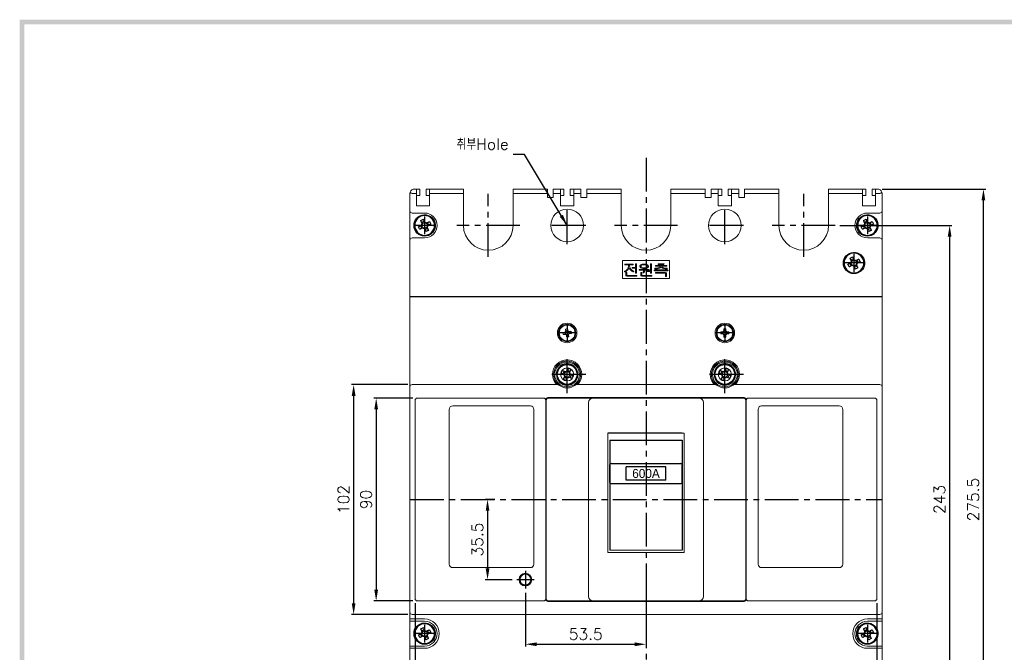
# Model space of a CAD drawing. Extents: x 3310 to 4964, y -496 to 659.
# Tile 6 of 8: x 3325 to 3762, y 379 to 659. Entities that reach past the tile are written whole.
import ezdxf

# ---------------------------------------------------------------- set-up
doc = ezdxf.new("R2010")
doc.units = 0
doc.header["$LTSCALE"] = 20
doc.header["$MEASUREMENT"] = 0
doc.linetypes.add('CENTER2', pattern=[1.125, 0.75, -0.125, 0.125, -0.125])
doc.layers.get('0').update_dxf_attribs({"linetype": 'CONTINUOUS'})
for name, color, linetype in [('CEN', 1, 'CENTER2'), ('di', 3, 'CONTINUOUS'), ('DIM', 3, 'CONTINUOUS'), ('dwg', 7, 'CONTINUOUS')]:
    doc.layers.add(name, color=color, linetype=linetype)
doc.styles.add('KIM', font='ROMANS.shx', dxfattribs={"height": 5, "bigfont": 'GSG1.shx'})
doc.styles.get("Standard").update_dxf_attribs({"font": 'romans.shx', "height": 2, "bigfont": 'hgs.shx'})
doc.dimstyles.get("Standard").update_dxf_attribs({"dimscale": 0, "dimtxt": 2, "dimasz": 2, "dimexe": 0.5, "dimexo": 0.5, "dimgap": 1, "dimtad": 1, "dimdsep": 46, "dimtxsty": 'Standard', "dimcen": 0, "dimclrd": 3, "dimclre": 3, "dimclrt": 3, "dimadec": 0, "dimazin": 2, "dimtp": 0.1, "dimtm": 0.1, "dimtfac": 1, "dimtmove": 0, "dimatfit": 3, "dimfxl": 0, "dimtolj": 1, "dimarcsym": 0})
doc.dimstyles.new('STANDARD$0', dxfattribs={"dimtxt": 5, "dimasz": 5, "dimexe": 1, "dimexo": 2, "dimgap": 2, "dimtad": 1, "dimdec": 4, "dimzin": 12, "dimdsep": 46, "dimtxsty": 'KIM', "dimcen": -1, "dimdle": 0.1, "dimadec": 0, "dimazin": 0, "dimtfac": 1, "dimtdec": 4, "dimtmove": 0, "dimatfit": 3, "dimfxl": 0, "dimtolj": 1, "dimtzin": 0, "dimarcsym": 0})

# ---------------------------------------------------------------- blocks, each defined once
blk = doc.blocks.new('fdasfsa')
at = {"color": 2}
for p, q in [((465.11, 285.16), (465.26, 285.03)), ((465.34, 285.49), (465.5, 285.36)), ((465.36, 285.51), (465.51, 285.38)), ((466.45, 283.69), (466.78, 284.41)), ((467.17, 284.23), (467.07, 284.27)), ((467.57, 284.45), (467.52, 284.35)), ((467.7, 284.74), (468.42, 284.4)), ((468.24, 284.02), (468.29, 284.12)), ((466.73, 283.55), (466.83, 283.51)), ((467.5, 282.43), (466.78, 282.77)), ((466.96, 283.15), (466.92, 283.05)), ((467.63, 282.72), (467.68, 282.82)), ((468.03, 282.95), (468.13, 282.9)), ((468.47, 283.62), (468.37, 283.67)), ((468.75, 283.49), (468.42, 282.77))]:
    blk.add_line(p, q, dxfattribs=at)
at = {"color": 2, "flags": 128}
for points in [[(467.07, 284.27), (466.96, 284.32), (466.86, 284.37), (466.75, 284.42), (466.65, 284.47), (466.55, 284.52), (466.44, 284.56), (466.34, 284.61), (466.24, 284.66)], [(467.96, 285.29), (467.91, 285.18), (467.86, 285.08), (467.81, 284.98), (467.76, 284.87), (467.71, 284.77), (467.67, 284.66), (467.62, 284.56), (467.57, 284.45)], [(468.29, 284.12), (468.33, 284.22), (468.38, 284.33), (468.43, 284.43), (468.48, 284.54), (468.53, 284.64), (468.58, 284.75), (468.63, 284.85), (468.67, 284.95)], [(465.9, 283.94), (466, 283.89), (466.11, 283.85), (466.21, 283.8), (466.31, 283.75), (466.42, 283.7), (466.52, 283.65), (466.63, 283.6), (466.73, 283.55)], [(466.92, 283.05), (466.87, 282.95), (466.82, 282.84), (466.77, 282.74), (466.72, 282.64), (466.67, 282.53), (466.62, 282.43), (466.57, 282.32), (466.53, 282.22)], [(467.24, 281.89), (467.29, 281.99), (467.34, 282.09), (467.39, 282.2), (467.44, 282.3), (467.49, 282.41), (467.54, 282.51), (467.58, 282.62), (467.63, 282.72)], [(468.13, 282.9), (468.24, 282.85), (468.34, 282.8), (468.45, 282.76), (468.55, 282.71), (468.66, 282.66), (468.76, 282.61), (468.86, 282.56), (468.97, 282.51)], [(469.3, 283.23), (469.2, 283.28), (469.09, 283.33), (468.99, 283.38), (468.89, 283.42), (468.78, 283.47), (468.68, 283.52), (468.57, 283.57), (468.47, 283.62)]]:
    blk.add_lwpolyline(points, dxfattribs=at)
at = {"color": 2}
blk.add_circle((467.6, 283.59), 2.75, dxfattribs=at)
for centre, radius, start, end in [((467.6, 283.59), 2.95, 147.7489, 139.3813), ((467.6, 283.59), 2.95, 139.8747, 147.7489), ((479.94, 277.84), 15.31, 153.5189, 156.4838), ((467.6, 283.59), 0.771, 124.1053, 185.8975), ((467.6, 283.59), 0.867, 92.1643, 127.8385), ((467.6, 283.59), 0.771, 95.8975, 124.1053), ((467.6, 283.59), 0.771, 34.1053, 95.8975), ((461.85, 271.25), 15.31, 63.5189, 66.4838), ((467.6, 283.59), 0.867, 2.1643, 37.8385), ((473.35, 295.92), 15.31, 243.519, 246.4838), ((467.6, 283.59), 0.867, 182.1643, 217.8385), ((467.6, 283.59), 0.771, 185.8975, 214.1053), ((467.6, 283.59), 0.771, 214.1053, 275.8975), ((467.6, 283.59), 0.867, 272.1643, 307.8385), ((467.6, 283.59), 0.771, 275.8975, 304.1053), ((467.6, 283.59), 0.771, 304.1053, 5.8975), ((467.6, 283.59), 0.771, 5.8975, 34.1053), ((455.26, 289.34), 15.31, 333.5189, 336.4838)]:
    blk.add_arc(centre, radius, start, end, dxfattribs=at)
blk = doc.blocks.new('fsdafdsafas')
at = {"layer": 'DIM'}
blk.add_blockref('fdasfsa', (0, 0), dxfattribs=at)
blk = doc.blocks.new('*D35')
at = {"layer": 'di', "color": 0, "lineweight": -2}
for p, q in [((3689.05, 567.95), (3738.8, 567.95)), ((3737.8, 562.95), (3737.8, 329.75)), ((3689.05, 324.75), (3738.8, 324.75))]:
    blk.add_line(p, q, dxfattribs=at)
at = {"layer": 'di', "color": 0}
for points in [[(3736.96, 562.95), (3738.63, 562.95), (3737.8, 567.95)], [(3736.96, 329.75), (3738.63, 329.75), (3737.8, 324.75)]]:
    blk.add_solid(points, dxfattribs=at)
at = {"layer": 'di', "color": 0, "insert": (3733.3, 446.35), "char_height": 5, "attachment_point": 5, "rotation": 90, "style": 'KIM'}
blk.add_mtext('\\A1;243', dxfattribs=at)
blk = doc.blocks.new('*D36')
at = {"layer": 'di', "color": 0, "lineweight": -2}
for p, q in [((3707.8, 584.1), (3753.8, 584.1)), ((3752.8, 313.6), (3752.8, 579.1)), ((3707.8, 308.6), (3753.8, 308.6))]:
    blk.add_line(p, q, dxfattribs=at)
at = {"layer": 'di', "color": 0}
for points in [[(3751.96, 579.1), (3753.63, 579.1), (3752.8, 584.1)], [(3751.96, 313.6), (3753.63, 313.6), (3752.8, 308.6)]]:
    blk.add_solid(points, dxfattribs=at)
at = {"layer": 'di', "color": 0, "insert": (3748.3, 446.35), "char_height": 5, "attachment_point": 5, "rotation": 90, "style": 'KIM'}
blk.add_mtext('\\A1;275.5', dxfattribs=at)
blk = doc.blocks.new('*D37')
at = {"layer": 'di', "color": 0, "lineweight": -2}
for p, q in [((3500.55, 400.35), (3500.55, 269.6)), ((3705.55, 400.35), (3705.55, 269.6)), ((3505.55, 270.6), (3700.55, 270.6))]:
    blk.add_line(p, q, dxfattribs=at)
at = {"layer": 'di', "color": 0}
for points in [[(3505.55, 271.44), (3505.55, 269.77), (3500.55, 270.6)], [(3700.55, 271.44), (3700.55, 269.77), (3705.55, 270.6)]]:
    blk.add_solid(points, dxfattribs=at)
at = {"layer": 'di', "color": 0, "insert": (3603.05, 275.1), "char_height": 5, "attachment_point": 5, "style": 'KIM'}
blk.add_mtext('\\A1;205', dxfattribs=at)
blk = doc.blocks.new('*D39')
at = {"layer": 'di', "color": 0, "lineweight": -2}
for p, q in [((3499.55, 491.35), (3482.3, 491.35)), ((3483.3, 486.35), (3483.3, 406.35)), ((3499.55, 401.35), (3482.3, 401.35))]:
    blk.add_line(p, q, dxfattribs=at)
at = {"layer": 'di', "color": 0}
for points in [[(3482.46, 486.35), (3484.13, 486.35), (3483.3, 491.35)], [(3482.46, 406.35), (3484.13, 406.35), (3483.3, 401.35)]]:
    blk.add_solid(points, dxfattribs=at)
at = {"layer": 'di', "color": 0, "insert": (3478.8, 446.35), "char_height": 5, "attachment_point": 5, "rotation": 90, "style": 'KIM'}
blk.add_mtext('\\A1;90', dxfattribs=at)
blk = doc.blocks.new('*D40')
at = {"layer": 'di', "color": 0, "lineweight": -2}
for p, q in [((3497.3, 497.35), (3472.3, 497.35)), ((3473.3, 492.35), (3473.3, 400.35)), ((3497.3, 395.35), (3472.3, 395.35))]:
    blk.add_line(p, q, dxfattribs=at)
at = {"layer": 'di', "color": 0}
for points in [[(3472.46, 492.35), (3474.13, 492.35), (3473.3, 497.35)], [(3472.46, 400.35), (3474.13, 400.35), (3473.3, 395.35)]]:
    blk.add_solid(points, dxfattribs=at)
at = {"layer": 'di', "color": 0, "insert": (3468.8, 446.35), "char_height": 5, "attachment_point": 5, "rotation": 90, "style": 'KIM'}
blk.add_mtext('\\A1;102', dxfattribs=at)
blk = doc.blocks.new('*D43')
at = {"color": 0, "lineweight": -2}
for p, q in [((3549.55, 404.95), (3549.55, 381.14)), ((3603.05, 406.26), (3603.05, 381.14)), ((3554.55, 382.14), (3598.05, 382.14))]:
    blk.add_line(p, q, dxfattribs=at)
at = {"color": 0}
for points in [[(3554.55, 382.97), (3554.55, 381.31), (3549.55, 382.14)], [(3598.05, 382.97), (3598.05, 381.31), (3603.05, 382.14)]]:
    blk.add_solid(points, dxfattribs=at)
at = {"color": 0, "insert": (3576.3, 386.64), "char_height": 5, "attachment_point": 5, "style": 'KIM'}
blk.add_mtext('\\A1;53.5', dxfattribs=at)
blk = doc.blocks.new('*D44')
at = {"color": 0, "lineweight": -2}
for p, q in [((3535.92, 446.35), (3531.72, 446.35)), ((3532.72, 441.35), (3532.72, 415.8)), ((3543.69, 410.8), (3531.72, 410.8))]:
    blk.add_line(p, q, dxfattribs=at)
at = {"color": 0}
for points in [[(3531.89, 441.35), (3533.55, 441.35), (3532.72, 446.35)], [(3531.89, 415.8), (3533.55, 415.8), (3532.72, 410.8)]]:
    blk.add_solid(points, dxfattribs=at)
at = {"color": 0, "insert": (3528.22, 428.58), "char_height": 5, "attachment_point": 5, "rotation": 90, "style": 'KIM'}
blk.add_mtext('\\A1;35.5', dxfattribs=at)

msp = doc.modelspace()

# ---------------------------------------------------------------- linework, layer by layer
at = {"color": 7, "linetype": 'Continuous', "lineweight": 15}
for p, q in [((3498.29561, 574.45178), (3498.29561, 582.10178)), ((3501.1456, 582.10178), (3499.29561, 582.10178)), ((3500.29561, 584.10178), (3501.1456, 584.10178)), ((3501.1456, 582.10178), (3501.1456, 584.10178)), ((3502.64561, 584.10178), (3501.1456, 584.10178)), ((3501.1456, 576.60178), (3501.1456, 582.10178)), ((3501.1456, 581.30178), (3502.64561, 581.30178)), ((3502.64561, 581.30178), (3502.64561, 584.10178)), ((3505.4456, 581.30178), (3505.4456, 584.10178)), ((3506.94561, 584.10178), (3505.4456, 584.10178)), ((3506.94561, 581.30178), (3505.4456, 581.30178)), ((3506.94561, 584.10178), (3522.04561, 584.10178)), ((3506.94561, 582.10178), (3506.94561, 584.10178)), ((3506.94561, 576.60178), (3506.94561, 582.10178)), ((3522.04561, 582.10178), (3506.94561, 582.10178)), ((3522.04561, 584.10178), (3522.04561, 582.10178)), ((3522.04561, 582.10178), (3522.04561, 567.95178)), ((3544.04561, 584.10178), (3559.29561, 584.10178)), ((3544.04561, 584.10178), (3544.04561, 582.10178)), ((3559.29561, 582.10178), (3544.04561, 582.10178)), ((3544.04561, 582.10178), (3544.04561, 567.95178)), ((3559.29561, 582.10178), (3559.29561, 584.10178)), ((3559.29561, 580.40178), (3559.29561, 582.10178)), ((3561.89561, 582.10178), (3561.89561, 584.10178)), ((3561.89561, 584.10178), (3565.14561, 584.10178)), ((3561.89561, 580.40178), (3561.89561, 582.10178)), ((3565.14561, 582.10178), (3561.89561, 582.10178)), ((3565.14561, 582.10178), (3565.14561, 584.10178)), ((3565.14561, 584.10178), (3566.64561, 584.10178)), ((3565.14561, 576.60178), (3565.14561, 582.10178)), ((3565.14561, 581.30178), (3566.64561, 581.30178)), ((3566.64561, 581.30178), (3566.64561, 584.10178)), ((3569.44561, 581.30178), (3569.44561, 584.10178)), ((3569.44561, 584.10178), (3570.94561, 584.10178)), ((3570.94561, 581.30178), (3569.44561, 581.30178)), ((3570.94561, 584.10178), (3574.19561, 584.10178)), ((3570.94561, 582.10178), (3570.94561, 584.10178)), ((3570.94561, 576.60178), (3570.94561, 582.10178)), ((3574.19561, 582.10178), (3570.94561, 582.10178)), ((3574.19561, 582.10178), (3574.19561, 584.10178)), ((3574.19561, 580.40178), (3574.19561, 582.10178)), ((3576.79561, 582.10178), (3576.79561, 584.10178)), ((3576.79561, 584.10178), (3592.04561, 584.10178)), ((3576.79561, 580.40178), (3576.79561, 582.10178)), ((3592.04561, 582.10178), (3576.79561, 582.10178)), ((3592.04561, 584.10178), (3592.04561, 582.10178)), ((3592.04561, 582.10178), (3592.04561, 567.95178)), ((3614.0456, 584.10178), (3629.2956, 584.10178)), ((3614.0456, 584.10178), (3614.0456, 582.10178)), ((3629.2956, 582.10178), (3614.0456, 582.10178)), ((3614.0456, 582.10178), (3614.0456, 567.95178)), ((3629.2956, 582.10178), (3629.2956, 584.10178)), ((3629.2956, 580.40178), (3629.2956, 582.10178)), ((3631.89561, 584.10178), (3635.1456, 584.10178)), ((3631.89561, 582.10178), (3631.89561, 584.10178)), ((3631.89561, 580.40178), (3631.89561, 582.10178)), ((3635.1456, 582.10178), (3631.89561, 582.10178)), ((3635.1456, 582.10178), (3635.1456, 584.10178)), ((3635.1456, 584.10178), (3636.64561, 584.10178)), ((3635.1456, 576.60178), (3635.1456, 582.10178)), ((3635.1456, 581.30178), (3636.64561, 581.30178)), ((3636.64561, 581.30178), (3636.64561, 584.10178)), ((3639.4456, 581.30178), (3639.4456, 584.10178)), ((3639.4456, 584.10178), (3640.94561, 584.10178)), ((3640.94561, 581.30178), (3639.4456, 581.30178)), ((3640.94561, 584.10178), (3644.19561, 584.10178)), ((3640.94561, 582.10178), (3640.94561, 584.10178)), ((3640.94561, 576.60178), (3640.94561, 582.10178)), ((3644.19561, 582.10178), (3640.94561, 582.10178)), ((3644.19561, 582.10178), (3644.19561, 584.10178)), ((3644.19561, 580.40178), (3644.19561, 582.10178)), ((3646.79561, 584.10178), (3662.04561, 584.10178)), ((3646.79561, 582.10178), (3646.79561, 584.10178)), ((3646.79561, 580.40178), (3646.79561, 582.10178)), ((3662.04561, 582.10178), (3646.79561, 582.10178)), ((3662.04561, 584.10178), (3662.04561, 582.10178)), ((3662.04561, 582.10178), (3662.04561, 567.95178)), ((3684.04561, 584.10178), (3699.14561, 584.10178)), ((3684.04561, 584.10178), (3684.04561, 582.10178)), ((3684.04561, 582.10178), (3684.04561, 567.95178)), ((3699.14561, 582.10178), (3684.04561, 582.10178)), ((3699.14561, 582.10178), (3699.14561, 584.10178)), ((3699.14561, 584.10178), (3700.64561, 584.10178)), ((3699.14561, 576.60178), (3699.14561, 582.10178)), ((3699.14561, 581.30178), (3700.64561, 581.30178)), ((3700.64561, 581.30178), (3700.64561, 584.10178)), ((3703.44561, 581.30178), (3703.44561, 584.10178)), ((3703.44561, 584.10178), (3704.94561, 584.10178)), ((3704.94561, 581.30178), (3703.44561, 581.30178)), ((3704.94561, 584.10178), (3705.79561, 584.10178)), ((3704.94561, 582.10178), (3704.94561, 584.10178)), ((3704.94561, 576.60178), (3704.94561, 582.10178)), ((3706.79561, 582.10178), (3704.94561, 582.10178)), ((3707.79561, 582.10178), (3707.79561, 574.45178)), ((3559.29561, 580.40178), (3561.89561, 580.40178)), ((3576.79561, 580.40178), (3574.19561, 580.40178)), ((3629.2956, 580.40178), (3631.89561, 580.40178)), ((3646.79561, 580.40178), (3644.19561, 580.40178)), ((3498.29561, 574.45178), (3498.29561, 561.45178)), ((3504.79561, 573.45178), (3499.29561, 573.45178)), ((3506.94561, 576.60178), (3501.1456, 576.60178)), ((3565.14561, 576.60178), (3570.94561, 576.60178)), ((3635.1456, 576.60178), (3640.94561, 576.60178)), ((3699.14561, 576.60178), (3704.94561, 576.60178)), ((3706.79561, 573.45178), (3701.29561, 573.45178)), ((3707.79561, 561.45178), (3707.79561, 574.45178)), ((3498.29561, 536.45178), (3498.29561, 561.45178)), ((3499.29561, 562.45178), (3504.79561, 562.45178)), ((3701.29561, 562.45178), (3706.79561, 562.45178)), ((3707.79561, 561.45178), (3707.79561, 536.45178)), ((3613.5456, 552.35178), (3592.5456, 552.35178)), ((3592.5456, 552.35178), (3592.5456, 544.35178)), ((3597.23265, 550.75186), (3593.88329, 550.75186)), ((3598.34242, 550.75086), (3598.34242, 549.2775)), ((3598.79114, 546.99585), (3598.79114, 550.75988)), ((3605.00909, 550.75587), (3605.00909, 547.80314)), ((3605.45781, 546.91673), (3605.45781, 550.76088)), ((3610.81839, 550.94417), (3608.62287, 550.94417)), ((3608.62287, 550.62366), (3610.84843, 550.62366)), ((3613.5456, 544.35178), (3613.5456, 552.35178)), ((3593.87527, 550.43135), (3595.3296, 550.43135)), ((3594.04755, 546.93776), (3594.04755, 546.03532)), ((3594.49626, 546.06937), (3594.49626, 546.93375)), ((3595.3296, 550.43135), (3595.3296, 550.05375)), ((3595.77832, 550.43135), (3597.23265, 550.43135)), ((3595.77832, 550.06476), (3595.77832, 550.43135)), ((3598.34242, 549.2775), (3597.0754, 549.2775)), ((3597.11246, 548.95699), (3598.34242, 548.95699)), ((3598.34242, 548.95699), (3598.34242, 546.99585)), ((3600.11926, 548.05955), (3601.99627, 548.07458)), ((3600.71422, 546.89369), (3600.71422, 546.03632)), ((3601.16294, 546.07137), (3601.16294, 546.88968)), ((3601.99627, 548.07458), (3601.99627, 547.78211)), ((3602.44499, 548.0896), (3604.24186, 548.12366)), ((3602.44499, 547.83019), (3602.44499, 548.0896)), ((3605.00909, 547.80314), (3603.54875, 547.80314)), ((3603.59283, 547.48263), (3605.00909, 547.48263)), ((3605.00909, 547.48263), (3605.00909, 546.92875)), ((3606.88208, 547.86725), (3612.63829, 547.86725)), ((3612.60925, 548.18776), (3606.8961, 548.18776)), ((3607.38289, 549.85443), (3609.49627, 549.85443)), ((3611.46843, 547.09802), (3607.38489, 547.09802)), ((3607.38489, 546.7775), (3611.43537, 546.7775)), ((3612.13349, 550.17494), (3607.39391, 550.17494)), ((3609.94498, 549.85443), (3612.13148, 549.85443)), ((3611.73986, 546.53411), (3611.73986, 545.51949)), ((3612.18858, 545.51649), (3612.18858, 546.53111)), ((3592.5456, 544.35178), (3613.5456, 544.35178)), ((3594.77371, 545.43135), (3598.80015, 545.43135)), ((3598.80015, 545.75186), (3594.85485, 545.75186)), ((3601.40733, 545.43135), (3605.46081, 545.43135)), ((3605.46081, 545.75186), (3601.51951, 545.75186)), ((3498.29561, 536.45178), (3499.29561, 536.45178)), ((3498.29561, 536.25178), (3498.29561, 536.45178)), ((3498.29561, 536.25178), (3499.29561, 536.25178)), ((3498.29561, 496.35178), (3498.29561, 536.25178)), ((3499.29561, 536.45178), (3706.79561, 536.45178)), ((3706.79561, 536.25178), (3499.29561, 536.25178)), ((3706.79561, 536.45178), (3707.79561, 536.45178)), ((3706.79561, 536.25178), (3707.79561, 536.25178)), ((3707.79561, 536.25178), (3707.79561, 536.45178)), ((3707.79561, 536.25178), (3707.79561, 496.35178)), ((3567.04102, 519.63745), (3566.90106, 520.52853)), ((3567.43127, 521.25635), (3568.32235, 521.39632)), ((3567.46435, 521.04579), (3567.48694, 520.90198)), ((3568.83961, 520.83303), (3568.6958, 520.81044)), ((3569.05018, 520.86611), (3569.19016, 519.97503)), ((3637.17101, 520.70278), (3636.21777, 520.70278)), ((3636.95787, 519.80078), (3636.95787, 520.70278)), ((3637.31659, 520.70278), (3637.17101, 520.70278)), ((3637.5946, 522.07962), (3637.5946, 521.12637)), ((3637.5946, 521.33952), (3638.49661, 521.33952)), ((3637.5946, 521.12637), (3637.5946, 520.98079)), ((3638.49661, 521.12637), (3638.49661, 522.07962)), ((3638.49661, 520.98079), (3638.49661, 521.12637)), ((3638.9202, 520.70278), (3638.77462, 520.70278)), ((3639.87344, 520.70278), (3638.9202, 520.70278)), ((3639.13334, 520.70278), (3639.13334, 519.80078)), ((3567.25159, 519.67052), (3567.3954, 519.69311)), ((3568.65993, 519.2472), (3567.76886, 519.10723)), ((3568.62687, 519.45777), (3568.60428, 519.60158)), ((3636.21777, 519.80078), (3637.17101, 519.80078)), ((3637.17101, 519.80078), (3637.31659, 519.80078)), ((3637.5946, 519.52276), (3637.5946, 519.37719)), ((3637.5946, 519.37719), (3637.5946, 518.42394)), ((3638.49661, 519.16404), (3637.5946, 519.16404)), ((3638.49661, 519.37719), (3638.49661, 519.52276)), ((3638.49661, 518.42394), (3638.49661, 519.37719)), ((3638.77462, 519.80078), (3638.9202, 519.80078)), ((3638.9202, 519.80078), (3639.87344, 519.80078)), ((3498.29561, 396.35178), (3498.29561, 496.35178)), ((3499.29561, 497.35178), (3563.71547, 497.35178)), ((3572.37573, 497.35178), (3633.71548, 497.35178)), ((3642.37573, 497.35178), (3706.79561, 497.35178)), ((3707.79561, 496.35178), (3707.79561, 396.35178)), ((3500.54561, 402.35178), (3500.54561, 490.35178)), ((3501.54561, 491.35178), (3557.5456, 491.35178)), ((3558.5456, 490.55178), (3558.5456, 490.35178)), ((3558.5456, 490.35178), (3558.5456, 402.35178)), ((3558.74561, 402.35178), (3558.74561, 490.35178)), ((3646.5456, 491.55178), (3559.54561, 491.55178)), ((3559.74561, 491.35178), (3579.5456, 491.35178)), ((3579.5456, 491.35178), (3626.54561, 491.35178)), ((3626.54561, 491.35178), (3646.34561, 491.35178)), ((3647.3456, 490.35178), (3647.3456, 402.35178)), ((3647.54561, 490.35178), (3647.54561, 490.55178)), ((3647.54561, 402.35178), (3647.54561, 490.35178)), ((3648.54561, 491.35178), (3704.54561, 491.35178)), ((3705.54561, 490.35178), (3705.54561, 402.35178)), ((3515.74561, 486.35178), (3515.74561, 417.65178)), ((3551.74561, 487.85178), (3517.24561, 487.85178)), ((3553.2456, 417.65178), (3553.2456, 486.35178)), ((3577.54561, 403.35178), (3577.54561, 489.35178)), ((3628.5456, 489.35178), (3628.5456, 403.35178)), ((3652.84561, 486.35178), (3652.84561, 417.65178)), ((3688.8456, 487.85178), (3654.34561, 487.85178)), ((3690.34561, 417.65178), (3690.34561, 486.35178)), ((3586.04561, 475.73627), (3586.04561, 422.8013)), ((3619.0456, 475.73627), (3620.0456, 475.73627)), ((3620.0456, 475.73627), (3620.0456, 422.8013)), ((3619.0456, 423.9114), (3587.0456, 423.9114)), ((3586.04561, 422.8013), (3620.0456, 422.8013)), ((3517.24561, 416.15177), (3551.74561, 416.15177)), ((3654.34561, 416.15177), (3688.8456, 416.15177)), ((3558.5456, 402.35178), (3558.5456, 402.15178)), ((3647.54561, 402.15178), (3647.54561, 402.35178)), ((3557.5456, 401.35178), (3501.54561, 401.35178)), ((3559.54561, 401.15177), (3646.5456, 401.15177)), ((3579.5456, 401.35178), (3559.74561, 401.35178)), ((3626.54561, 401.35178), (3579.5456, 401.35178)), ((3646.34561, 401.35178), (3626.54561, 401.35178)), ((3704.54561, 401.35178), (3648.54561, 401.35178)), ((3498.29561, 393.35178), (3498.29561, 396.35178)), ((3499.29561, 393.35178), (3498.29561, 393.35178)), ((3498.29561, 392.35177), (3498.29561, 393.35178)), ((3706.79561, 395.35178), (3499.29561, 395.35178)), ((3504.79561, 393.35178), (3499.29561, 393.35178)), ((3706.79561, 393.35178), (3701.29561, 393.35178)), ((3707.79561, 393.35178), (3706.79561, 393.35178)), ((3707.79561, 396.35178), (3707.79561, 393.35178)), ((3707.79561, 393.35178), (3707.79561, 392.35177)), ((3504.79561, 392.35177), (3498.29561, 392.35177)), ((3498.29561, 392.35177), (3498.29561, 381.35178)), ((3707.79561, 392.35177), (3701.29561, 392.35177)), ((3707.79561, 381.35178), (3707.79561, 392.35177)), ((3498.29561, 381.35178), (3504.79561, 381.35178)), ((3498.29561, 380.35178), (3498.29561, 381.35178)), ((3498.29561, 356.45178), (3498.29561, 380.35178)), ((3498.29561, 380.35178), (3499.29561, 380.35178)), ((3499.29561, 380.35178), (3504.79561, 380.35178)), ((3701.29561, 381.35178), (3707.79561, 381.35178)), ((3701.29561, 380.35178), (3706.79561, 380.35178)), ((3706.79561, 380.35178), (3707.79561, 380.35178)), ((3707.79561, 381.35178), (3707.79561, 380.35178)), ((3707.79561, 380.35178), (3707.79561, 356.45178))]:
    msp.add_line(p, q, dxfattribs=at)
for p, q in [((3619.0456, 475.73627), (3586.04561, 475.73627)), ((3587.0456, 472.70241), (3619.0456, 472.70241)), ((3587.0456, 472.70241), (3587.0456, 423.9114)), ((3619.0456, 472.70241), (3619.0456, 423.9114)), ((3587.0456, 453.93353), (3587.0456, 461.85461)), ((3587.5456, 462.35461), (3618.5456, 462.35461)), ((3594.2956, 454.89407), (3594.2956, 460.89407)), ((3611.7956, 460.89407), (3594.2956, 460.89407)), ((3611.7956, 454.89407), (3611.7956, 460.89407)), ((3619.0456, 453.93353), (3619.0456, 461.85461)), ((3611.7956, 454.89407), (3594.2956, 454.89407)), ((3587.5456, 453.43353), (3618.5456, 453.43353))]:
    msp.add_line(p, q)
at = {"color": 7, "linetype": 'Continuous', "lineweight": 15, "flags": 128}
for points in [[(3498.29561, 582.10178), (3498.29562, 582.10908), (3498.38416, 582.69034)], [(3707.70704, 582.69034), (3707.79559, 582.10908), (3707.79561, 582.10178)], [(3593.88329, 550.75186), (3593.80105, 550.74378), (3593.72593, 550.71039), (3593.68776, 550.65846), (3593.67695, 550.59461)], [(3597.41594, 550.59461), (3597.40207, 550.67033), (3597.35045, 550.72677), (3597.23265, 550.75186)], [(3598.40953, 550.89609), (3598.35514, 550.82211), (3598.34242, 550.75086)], [(3598.56679, 550.94417), (3598.47422, 550.93077), (3598.40953, 550.89609)], [(3598.71602, 550.89609), (3598.63666, 550.93576), (3598.56679, 550.94417)], [(3598.79114, 550.75988), (3598.76746, 550.84694), (3598.71602, 550.89609)], [(3602.25268, 550.81597), (3601.41268, 550.73764), (3600.79235, 550.50847)], [(3603.706, 550.50847), (3602.91152, 550.77017), (3602.25268, 550.81597)], [(3605.07619, 550.8971), (3605.02186, 550.82553), (3605.00909, 550.75587)], [(3605.23345, 550.94417), (3605.14104, 550.93091), (3605.07619, 550.8971)], [(3605.38268, 550.8971), (3605.30309, 550.93576), (3605.23345, 550.94417)], [(3605.45781, 550.76088), (3605.43375, 550.84775), (3605.38268, 550.8971)], [(3608.62287, 550.94417), (3608.4751, 550.91438), (3608.44441, 550.8917), (3608.42273, 550.86063), (3608.40653, 550.78692)], [(3608.40653, 550.78692), (3608.41475, 550.73017), (3608.44301, 550.68023), (3608.48995, 550.64703), (3608.62287, 550.62366)], [(3610.98265, 550.9001), (3610.89398, 550.93674), (3610.81839, 550.94417)], [(3610.84843, 550.62366), (3610.93276, 550.63818), (3610.98966, 550.67374)], [(3611.03473, 550.78692), (3611.0174, 550.85564), (3610.98265, 550.9001)], [(3610.98966, 550.67374), (3611.0288, 550.7321), (3611.03473, 550.78692)], [(3593.48665, 547.56176), (3593.48372, 547.48872), (3593.50869, 547.43656)], [(3593.60383, 547.67494), (3593.5256, 547.62377), (3593.48665, 547.56176)], [(3593.50869, 547.43656), (3593.56682, 547.37987), (3593.62587, 547.35443)], [(3594.79375, 548.58439), (3594.1747, 548.01275), (3593.60383, 547.67494)], [(3593.62587, 547.35443), (3593.72635, 547.34681), (3593.80215, 547.37045)], [(3593.67695, 550.59461), (3593.68201, 550.5397), (3593.70588, 550.49026), (3593.74849, 550.45569), (3593.87527, 550.43135)], [(3593.80215, 547.37045), (3594.45375, 547.76238), (3594.90392, 548.15571)], [(3594.11466, 547.10803), (3594.05902, 547.01956), (3594.04755, 546.93776)], [(3594.27191, 547.16212), (3594.17815, 547.14711), (3594.11466, 547.10803)], [(3594.42115, 547.10703), (3594.34257, 547.15212), (3594.27191, 547.16212)], [(3594.49626, 546.93375), (3594.47403, 547.0401), (3594.42115, 547.10703)], [(3595.3296, 550.05375), (3595.15817, 549.18217), (3594.79375, 548.58439)], [(3594.90392, 548.15571), (3595.32283, 548.66431), (3595.54996, 549.12927)], [(3595.54996, 549.12927), (3595.84819, 548.57263), (3596.18197, 548.20278)], [(3596.3292, 548.61344), (3595.88638, 549.37765), (3595.77832, 550.06476)], [(3596.18197, 548.20278), (3596.75832, 547.73786), (3597.2617, 547.44557)], [(3597.50408, 547.73904), (3596.8035, 548.17311), (3596.3292, 548.61344)], [(3596.92015, 549.23243), (3596.87783, 549.17359), (3596.86807, 549.11725)], [(3596.86807, 549.11725), (3596.89403, 549.04914), (3596.93517, 549.00807)], [(3597.0754, 549.2775), (3596.98391, 549.26611), (3596.92015, 549.23243)], [(3596.93517, 549.00807), (3597.03045, 548.96519), (3597.11246, 548.95699)], [(3597.2617, 547.44557), (3597.37426, 547.40852), (3597.46702, 547.41853)], [(3597.46702, 547.41853), (3597.54826, 547.45227), (3597.59924, 547.49966)], [(3597.62126, 547.62786), (3597.56762, 547.70285), (3597.50408, 547.73904)], [(3597.59924, 547.49966), (3597.62825, 547.56896), (3597.62126, 547.62786)], [(3598.34242, 546.99585), (3598.36268, 546.89638), (3598.40953, 546.83159)], [(3598.40953, 546.83159), (3598.49283, 546.78699), (3598.56679, 546.7775)], [(3598.56679, 546.7775), (3598.65576, 546.79402), (3598.71602, 546.83159)], [(3598.71602, 546.83159), (3598.77694, 546.91531), (3598.79114, 546.99585)], [(3599.94499, 548.22282), (3599.95481, 548.14654), (3600.00247, 548.08719), (3600.11926, 548.05955)], [(3602.29474, 548.4001), (3601.08942, 548.3842), (3600.1423, 548.38007)], [(3600.79235, 550.50847), (3600.43469, 550.18294), (3600.35565, 550.00879), (3600.32961, 549.81937)], [(3600.78132, 547.04393), (3600.72638, 546.96718), (3600.71422, 546.89369)], [(3601.11986, 549.35563), (3600.85972, 549.56911), (3600.79867, 549.68715), (3600.77833, 549.81837)], [(3600.93857, 547.09802), (3600.84482, 547.083), (3600.78132, 547.04393)], [(3600.79235, 549.13628), (3601.59078, 548.87427), (3602.25268, 548.82879)], [(3601.08781, 547.04293), (3601.00925, 547.08802), (3600.93857, 547.09802)], [(3601.16294, 546.88968), (3601.13953, 546.98519), (3601.08781, 547.04293)], [(3601.11986, 550.28912), (3601.74261, 550.466), (3602.25268, 550.49545)], [(3602.25268, 549.1493), (3601.60488, 549.20027), (3601.11986, 549.35563)], [(3601.95219, 547.45158), (3601.89925, 547.30365), (3601.84202, 547.19417)], [(3601.86405, 546.94377), (3601.94162, 546.90328), (3602.02886, 546.90008), (3602.14551, 546.97081)], [(3601.99627, 547.78211), (3601.98326, 547.59542), (3601.95219, 547.45158)], [(3602.14551, 546.97081), (3602.28018, 547.16971), (3602.35484, 547.34341)], [(3602.25268, 550.49545), (3602.89671, 550.44509), (3603.37847, 550.28912)], [(3603.37847, 549.35563), (3602.75963, 549.17902), (3602.25268, 549.1493)], [(3602.25268, 548.82879), (3603.08878, 548.90735), (3603.706, 549.13628)], [(3604.1988, 548.44417), (3603.13264, 548.41502), (3602.29474, 548.4001)], [(3602.35484, 547.34341), (3602.4278, 547.61202), (3602.44499, 547.83019)], [(3603.38649, 547.75807), (3603.34751, 547.69871), (3603.34243, 547.64289)], [(3603.37847, 550.28912), (3603.64443, 550.07261), (3603.70588, 549.95198), (3603.72704, 549.81837)], [(3603.54875, 547.80314), (3603.45373, 547.79135), (3603.38649, 547.75807)], [(3603.40853, 547.53371), (3603.50786, 547.4908), (3603.59283, 547.48263)], [(3603.706, 549.13628), (3604.06762, 549.45728), (3604.14894, 549.63022), (3604.17576, 549.81937)], [(3604.36606, 548.41112), (3604.2753, 548.44504), (3604.1988, 548.44417)], [(3604.24186, 548.12366), (3604.32997, 548.1469), (3604.3881, 548.18876)], [(3604.43217, 548.29994), (3604.40811, 548.37022), (3604.36606, 548.41112)], [(3604.3881, 548.18876), (3604.42361, 548.24672), (3604.43217, 548.29994)], [(3605.00909, 546.92875), (3605.02988, 546.82903), (3605.07619, 546.76348)], [(3605.07619, 546.76348), (3605.16012, 546.72211), (3605.23345, 546.7134)], [(3605.23345, 546.7134), (3605.32105, 546.72735), (3605.38268, 546.76048)], [(3605.38268, 546.76048), (3605.44282, 546.83971), (3605.45781, 546.91673)], [(3606.8961, 548.18776), (3606.81109, 548.1799), (3606.73265, 548.14712), (3606.69005, 548.09593), (3606.67576, 548.03051)], [(3606.67576, 548.03051), (3606.68297, 547.97512), (3606.70924, 547.92592), (3606.75332, 547.8916), (3606.88208, 547.86725)], [(3606.93216, 548.78572), (3606.96726, 548.71753), (3607.0123, 548.67654)], [(3607.14251, 548.95699), (3607.03468, 548.94277), (3606.96122, 548.8999)], [(3607.0123, 548.67654), (3607.12004, 548.64017), (3607.20961, 548.63648)], [(3608.74106, 549.22342), (3607.85484, 549.0209), (3607.14251, 548.95699)], [(3607.39391, 550.17494), (3607.31122, 550.16678), (3607.23627, 550.13211), (3607.19918, 550.07891), (3607.18858, 550.01468)], [(3607.18858, 550.01468), (3607.19363, 549.96087), (3607.21654, 549.91213), (3607.25875, 549.8789), (3607.38289, 549.85443)], [(3607.38489, 547.09802), (3607.30438, 547.08991), (3607.23129, 547.05625), (3607.19649, 547.00379), (3607.18858, 546.94076)], [(3607.18858, 546.94076), (3607.20447, 546.86128), (3607.26041, 546.80332), (3607.38489, 546.7775)], [(3607.20961, 548.63648), (3608.10976, 548.73838), (3608.80116, 548.90691)], [(3608.80116, 548.90691), (3609.35534, 549.14256), (3609.72062, 549.44076)], [(3609.72062, 549.44076), (3610.20397, 549.09093), (3610.6401, 548.91292)], [(3610.6401, 548.91292), (3611.5348, 548.70577), (3612.25368, 548.63648)], [(3612.3278, 548.95699), (3611.40636, 549.06251), (3610.7002, 549.24044)], [(3611.43537, 546.7775), (3611.57533, 546.76326), (3611.67476, 546.71641)], [(3611.99927, 546.95779), (3611.71287, 547.07713), (3611.46843, 547.09802)], [(3612.18858, 546.53111), (3612.134, 546.79479), (3611.99927, 546.95779)], [(3612.50909, 548.78472), (3612.51003, 548.85767), (3612.49392, 548.89078), (3612.46769, 548.91623), (3612.3278, 548.95699)], [(3612.77051, 548.14169), (3612.68397, 548.18069), (3612.60925, 548.18776)], [(3612.63829, 547.86725), (3612.72597, 547.88266), (3612.78553, 547.91933)], [(3612.8296, 548.03051), (3612.80972, 548.10006), (3612.77051, 548.14169)], [(3612.78553, 547.91933), (3612.82104, 547.97729), (3612.8296, 548.03051)], [(3594.04755, 546.03532), (3594.10766, 545.75392), (3594.25288, 545.58059)], [(3594.25288, 545.58059), (3594.53256, 545.45466), (3594.77371, 545.43135)], [(3594.85485, 545.75186), (3594.68949, 545.76553), (3594.56938, 545.81396)], [(3598.98345, 545.59461), (3598.96958, 545.67033), (3598.91795, 545.72677), (3598.80015, 545.75186)], [(3600.71422, 546.03632), (3600.77611, 545.76969), (3600.91153, 545.60162)], [(3600.91153, 545.60162), (3601.17438, 545.4618), (3601.40733, 545.43135)], [(3601.51951, 545.75186), (3601.35524, 545.76547), (3601.23606, 545.81396)], [(3605.65011, 545.59461), (3605.64388, 545.64669), (3605.62092, 545.69371), (3605.581, 545.72732), (3605.46081, 545.75186)], [(3611.73986, 545.51949), (3611.76012, 545.42102), (3611.80697, 545.35723)], [(3611.80697, 545.35723), (3611.89026, 545.31263), (3611.96422, 545.30314)], [(3611.96422, 545.30314), (3612.05316, 545.31872), (3612.11345, 545.35623)], [(3612.11345, 545.35623), (3612.17432, 545.43753), (3612.18858, 545.51649)], [(3567.11163, 520.5616), (3566.98999, 520.54249), (3566.86926, 520.52353), (3566.74954, 520.50473), (3566.63094, 520.48609), (3566.51357, 520.46766), (3566.39755, 520.44943), (3566.28296, 520.43143), (3566.16992, 520.41368)], [(3567.25544, 520.58419), (3567.12843, 520.56424), (3567.11163, 520.5616)], [(3567.31643, 521.98749), (3567.33419, 521.87446), (3567.35219, 521.75987), (3567.37041, 521.64384), (3567.38885, 521.52648), (3567.40747, 521.40788), (3567.42628, 521.28816), (3567.44525, 521.16742), (3567.46435, 521.04579)], [(3568.35543, 521.18576), (3568.33632, 521.30739), (3568.31735, 521.42813), (3568.29855, 521.54785), (3568.27992, 521.66645), (3568.26149, 521.78381), (3568.24326, 521.89984), (3568.22526, 522.01443), (3568.2075, 522.12746)], [(3568.37802, 521.04195), (3568.35806, 521.16895), (3568.35543, 521.18576)], [(3569.78132, 520.98096), (3569.66828, 520.9632), (3569.5537, 520.9452), (3569.43767, 520.92697), (3569.32031, 520.90854), (3569.20171, 520.88991), (3569.08199, 520.8711), (3568.96125, 520.85214), (3568.83961, 520.83303)], [(3568.97959, 519.94196), (3569.10121, 519.96106), (3569.22196, 519.98003), (3569.34167, 519.99883), (3569.46027, 520.01746), (3569.57763, 520.0359), (3569.69367, 520.05413), (3569.80826, 520.07213), (3569.92128, 520.08988)], [(3566.3099, 519.5226), (3566.42292, 519.54036), (3566.53751, 519.55836), (3566.65353, 519.57658), (3566.77091, 519.59502), (3566.88951, 519.61365), (3567.00923, 519.63246), (3567.12995, 519.65142), (3567.25159, 519.67052)], [(3567.7132, 519.46161), (3567.73314, 519.33461), (3567.73579, 519.3178)], [(3567.73579, 519.3178), (3567.75489, 519.19616), (3567.77385, 519.07543), (3567.79267, 518.95571), (3567.8113, 518.83711), (3567.82973, 518.71974), (3567.84795, 518.60372), (3567.86595, 518.48913), (3567.8837, 518.3761)], [(3568.77477, 518.51607), (3568.75703, 518.6291), (3568.73903, 518.74368), (3568.7208, 518.85972), (3568.70237, 518.97708), (3568.68373, 519.09568), (3568.66492, 519.2154), (3568.64597, 519.33614), (3568.62687, 519.45777)], [(3568.83578, 519.91937), (3568.96278, 519.93932), (3568.97959, 519.94196)]]:
    msp.add_lwpolyline(points, dxfattribs=at)
at = {"color": 7, "linetype": 'Continuous', "lineweight": 15}
for centre, radius in [((3568.04561, 567.95178), 7.25), ((3638.04561, 567.95178), 7.25), ((3568.04561, 520.25178), 4.35), ((3638.04561, 520.25178), 4.35), ((3568.04561, 520.25178), 3.85), ((3568.04561, 520.25178), 3.5), ((3638.04561, 520.25178), 3.85), ((3638.04561, 520.25178), 3.5), ((3568.04561, 501.85178), 5.5), ((3638.04561, 501.85178), 5.5), ((3568.04561, 501.85178), 2.9), ((3638.04561, 501.85178), 2.9), ((3549.54561, 410.85178), 2.8), ((3549.54561, 410.85178), 2.6), ((3549.54561, 410.85178), 2.4)]:
    msp.add_circle(centre, radius, dxfattribs=at)
for centre, radius, start, end in [((3500.29561, 582.10178), 2, 90, 162.8855668), ((3499.29561, 583.10178), 1, 204.2951889, 270), ((3705.79561, 582.10178), 2, 17.1144332, 90), ((3706.79561, 583.10178), 1, 270, 335.7048111), ((3499.29561, 574.45178), 1, 180, 270), ((3504.79561, 567.95178), 5.5, 270, 90), ((3701.29561, 567.95178), 5.5, 90, 270), ((3706.79561, 574.45178), 1, 270, 0), ((3533.04561, 567.95178), 11, 180, 0), ((3603.04561, 567.95178), 11, 180, 0), ((3673.04561, 567.95178), 11, 180, 0), ((3499.29561, 561.45178), 1, 90, 180), ((3706.79561, 561.45178), 1, 0, 90), ((3597.25903, 550.58625), 0.15713, 260.3369009, 3.0494957), ((3600.11148, 548.21633), 0.16661, 79.3394076, 177.7698758), ((3601.11642, 549.85409), 0.78758, 182.5268038, 245.7021715), ((3601.31547, 549.78793), 0.53801, 111.3206626, 176.7570726), ((3601.94086, 547.0767), 0.15353, 130.0798337, 239.9799358), ((3603.47326, 547.64751), 0.13092, 182.0214023, 240.3655182), ((3603.19184, 549.85887), 0.53673, 290.348264, 355.6725539), ((3603.3856, 549.78539), 0.79089, 2.4625088, 66.1017596), ((3607.02477, 548.82294), 0.09981, 129.5479256, 201.8969373), ((3608.54322, 550.22763), 1.02352, 281.1453607, 338.6153265), ((3610.83708, 550.18026), 0.94973, 200.0647505, 261.7135555), ((3611.51886, 546.55796), 0.22228, 353.8421332, 45.4649957), ((3612.15959, 550.00918), 0.15729, 259.7069435, 2.0039693), ((3612.15965, 550.01991), 0.15722, 358.0941521, 99.5778717), ((3612.30559, 548.84118), 0.21118, 255.770108, 344.4915272), ((3594.83958, 546.02948), 0.34562, 173.3730815, 218.5782968), ((3598.82654, 545.58625), 0.15714, 260.3330473, 3.0488846), ((3601.51089, 546.03112), 0.35027, 173.4008097, 218.3144614), ((3605.48986, 545.58904), 0.16034, 259.5595645, 1.9913845), ((3575.50601, 521.42378), 9.39058, 186.1749951, 191.6806015), ((3568.04561, 520.25178), 0.98403, 126.2058871, 161.6481903), ((3568.04561, 520.25178), 0.85724, 157.1842918, 220.6697855), ((3568.04561, 520.25178), 0.85724, 130.6697855, 157.1842918), ((3569.21706, 512.79396), 9.38794, 96.1734094, 101.6805508), ((3568.04561, 520.25178), 0.85724, 67.1842918, 130.6697855), ((3568.04561, 520.25178), 0.98403, 36.2058871, 71.6481903), ((3568.04561, 520.25178), 0.85724, 40.6697855, 67.1842918), ((3568.04561, 520.25178), 0.85724, 337.1842918, 40.6697855), ((3560.59277, 519.08112), 9.3829, 6.1718129, 11.6819135), ((3645.59799, 520.25178), 9.39106, 177.2473428, 182.7526572), ((3638.04561, 520.25178), 0.98403, 117.2788484, 152.7211516), ((3638.04561, 520.25178), 0.85724, 148.2572531, 211.7427469), ((3638.04561, 520.25178), 0.85724, 121.7427469, 148.2572531), ((3638.04561, 512.70271), 9.38775, 87.2463604, 92.7536396), ((3638.04561, 520.25178), 0.85724, 58.2572531, 121.7427469), ((3638.04561, 520.25178), 0.98403, 27.2788484, 62.7211516), ((3638.04561, 520.25178), 0.85724, 31.7427469, 58.2572531), ((3638.04561, 520.25178), 0.85724, 328.2572531, 31.7427469), ((3630.49322, 520.25178), 9.39106, 357.2473428, 2.7526572), ((3568.04561, 520.25178), 0.98403, 216.2058871, 251.6481903), ((3568.04561, 520.25178), 0.85724, 220.6697855, 247.1842918), ((3568.04561, 520.25178), 0.85724, 247.1842918, 310.6697855), ((3566.87457, 527.70675), 9.38507, 276.1726815, 281.6815125), ((3568.04561, 520.25178), 0.85724, 310.6697855, 337.1842918), ((3568.04561, 520.25178), 0.98403, 306.2058871, 341.6481903), ((3638.04561, 520.25178), 0.98403, 207.2788484, 242.7211516), ((3638.04561, 520.25178), 0.85724, 211.7427469, 238.2572531), ((3638.04561, 527.80031), 9.38721, 267.2462026, 272.7537974), ((3638.04561, 520.25178), 0.85724, 238.2572531, 301.7427469), ((3638.04561, 520.25178), 0.98403, 297.2788484, 332.7211516), ((3638.04561, 520.25178), 0.85724, 301.7427469, 328.2572531), ((3568.04561, 501.85178), 6.5, 316.1869385, 223.8130615), ((3568.04561, 501.85178), 6, 308.2132107, 231.7867893), ((3638.04561, 501.85178), 6.5, 316.1869385, 223.8130615), ((3638.04561, 501.85178), 6, 308.2132107, 231.7867893), ((3499.29561, 496.35178), 1, 90, 180), ((3563.71548, 496.35178), 1, 51.7867893, 90), ((3568.04561, 501.85178), 6, 231.7867893, 308.2132107), ((3572.37573, 496.35178), 1, 90, 128.2132107), ((3633.71548, 496.35178), 1, 51.7867893, 90), ((3638.04561, 501.85178), 6, 231.7867893, 308.2132107), ((3642.37573, 496.35178), 1, 90, 128.2132107), ((3706.79561, 496.35178), 1, 0, 90), ((3501.54561, 490.35178), 1, 90, 180), ((3557.54561, 490.35178), 1, 0, 90), ((3559.54561, 490.55178), 1, 90, 180), ((3559.74561, 490.35178), 1, 90, 180), ((3579.54561, 489.35178), 2, 90, 180), ((3626.54561, 489.35178), 2, 0, 90), ((3646.34561, 490.35178), 1, 0, 90), ((3646.54561, 490.55178), 1, 0, 90), ((3648.54561, 490.35178), 1, 90, 180), ((3704.54561, 490.35178), 1, 0, 90), ((3517.24561, 486.35178), 1.5, 90, 180), ((3551.74561, 486.35178), 1.5, 0, 90), ((3654.34561, 486.35178), 1.5, 90, 180), ((3688.84561, 486.35178), 1.5, 0, 90), ((3517.24561, 417.65178), 1.5, 180, 270), ((3551.74561, 417.65178), 1.5, 270, 0), ((3654.34561, 417.65178), 1.5, 180, 270), ((3688.84561, 417.65178), 1.5, 270, 0), ((3501.54561, 402.35178), 1, 180, 270), ((3557.54561, 402.35178), 1, 270, 0), ((3559.54561, 402.15178), 1, 180, 270), ((3559.74561, 402.35178), 1, 180, 270), ((3579.54561, 403.35178), 2, 180, 270), ((3626.54561, 403.35178), 2, 270, 0), ((3646.34561, 402.35178), 1, 270, 0), ((3646.54561, 402.15178), 1, 270, 0), ((3648.54561, 402.35178), 1, 180, 270), ((3704.54561, 402.35178), 1, 270, 0), ((3499.29561, 396.35178), 1, 180, 270), ((3504.79561, 386.85178), 6.5, 270, 90), ((3701.29561, 386.85178), 6.5, 90, 270), ((3706.79561, 396.35178), 1, 270, 0), ((3504.79561, 386.85178), 5.5, 270, 90), ((3701.29561, 386.85178), 5.5, 90, 270)]:
    msp.add_arc(centre, radius, start, end, dxfattribs=at)
for centre, start, end in [((3587.5456, 461.85461), 90, 180), ((3618.5456, 461.85461), 0, 90), ((3587.5456, 453.93353), 180, 270), ((3618.5456, 453.93353), 270, 0)]:
    msp.add_arc(centre, 0.5, start, end)
at = {"layer": 'CEN'}
for p, q in [((3603.04561, 597.95178), (3603.04561, 294.75178)), ((3533.04561, 553.95178), (3533.04561, 581.95178)), ((3673.04561, 553.95178), (3673.04561, 581.95178)), ((3568.04561, 559.70178), (3568.04561, 576.20178)), ((3638.04561, 559.70178), (3638.04561, 576.20178)), ((3504.79561, 571.85178), (3504.79561, 564.05178)), ((3701.29561, 571.85178), (3701.29561, 564.05178)), ((3508.69561, 567.95178), (3500.89561, 567.95178)), ((3547.04561, 567.95178), (3519.04561, 567.95178)), ((3576.29561, 567.95178), (3559.79561, 567.95178)), ((3617.04561, 567.95178), (3589.04561, 567.95178)), ((3646.29561, 567.95178), (3629.79561, 567.95178)), ((3687.04561, 567.95178), (3659.04561, 567.95178)), ((3705.19561, 567.95178), (3697.39561, 567.95178)), ((3695.34612, 555.19217), (3695.34612, 547.39217)), ((3699.24612, 551.29217), (3691.44612, 551.29217)), ((3571.94561, 520.25178), (3564.14561, 520.25178)), ((3568.04561, 524.15178), (3568.04561, 516.35178)), ((3641.94561, 520.25178), (3634.14561, 520.25178)), ((3638.04561, 524.15178), (3638.04561, 516.35178)), ((3568.04561, 493.60178), (3568.04561, 510.10178)), ((3638.04561, 493.60178), (3638.04561, 510.10178)), ((3576.29561, 501.85178), (3559.79561, 501.85178)), ((3646.29561, 501.85178), (3629.79561, 501.85178)), ((3498.29561, 446.35178), (3707.79561, 446.35178)), ((3553.39786, 410.79952), (3545.69335, 410.79952)), ((3549.54561, 414.65178), (3549.54561, 406.94726)), ((3504.79561, 390.75178), (3504.79561, 382.95178)), ((3701.29561, 390.75178), (3701.29561, 382.95178)), ((3508.69561, 386.85178), (3500.89561, 386.85178)), ((3705.19561, 386.85178), (3697.39561, 386.85178))]:
    msp.add_line(p, q, dxfattribs=at)
at = {"layer": 'dwg'}
for points in [[(3325.08235, 659.22988), (3327.08235, 657.22988), (4957.08235, 659.22988), (4955.08235, 657.22988)], [(3325.08235, -488.77012), (3327.08235, -487.77012), (3325.08235, 659.22988), (3327.08235, 657.22988)]]:
    msp.add_trace(points, dxfattribs=at)

# ---------------------------------------------------------------- block references
at = {"layer": 'DIM', "xscale": -1.599999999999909, "yscale": 1.599999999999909, "zscale": 1.6, "rotation": 270}
for p in [(3051.05644, -180.20886), (3247.55644, -180.20886), (3241.60695, -196.86847), (3051.05644, -361.30886), (3247.55644, -361.30886)]:
    msp.add_blockref('fsdafdsafas', p, dxfattribs=at)
at = {"layer": 'DIM', "xscale": 1.599999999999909, "yscale": 1.599999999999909, "zscale": 1.599999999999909}
for p in [(2819.88497, 48.11261), (2889.88497, 48.11261)]:
    msp.add_blockref('fsdafdsafas', p, dxfattribs=at)

# ---------------------------------------------------------------- texts
at = {"insert": (3603.0456, 457.89407), "char_height": 4, "attachment_point": 5}
msp.add_mtext_dynamic_manual_height_columns('{\\f@HYHeadLine M|b0|i0|c129|p18;600A}', width=6, gutter_width=20, heights=[0], dxfattribs=at)
at = {"layer": 'di', "insert": (3542.08056, 601.48594), "char_height": 5, "attachment_point": 9}
msp.add_mtext('\\A1;취부Hole', dxfattribs=at)

# ---------------------------------------------------------------- dimensions: what is measured, and where the dimension line sits
dim = msp.add_linear_dim(base=(3532.7185, 410.79952), p1=(3537.9163, 446.35178), p2=(3545.69335, 410.79952), angle=90, text='35.5', dimstyle='STANDARD$0', override={"dimdec": 1})
dim.commit()
dim.dimension.update_dxf_attribs({"geometry": '*D44', "text_midpoint": (3528.2185, 428.57565)})
dim = msp.add_linear_dim(base=(3603.04561, 382.13961), p1=(3549.54561, 406.94726), p2=(3603.04561, 408.26172), dimstyle='STANDARD$0')
dim.commit()
dim.dimension.update_dxf_attribs({"geometry": '*D43', "text_midpoint": (3576.29561, 386.63961)})
at = {"layer": 'di'}
for base, p1, p2, override, picture, middle in [((3752.79561, 584.10178), (3705.79561, 308.60178), (3705.79561, 584.10178), {"dimdec": 1}, '*D36', (3748.29561, 446.35178)), ((3737.79561, 324.75178), (3687.04561, 567.95178), (3687.04561, 324.75178), {"dimdec": 0}, '*D35', (3733.29561, 446.35178)), ((3473.29561, 395.35178), (3499.29561, 497.35178), (3499.29561, 395.35178), {"dimdec": 1}, '*D40', (3468.79561, 446.35178)), ((3483.29561, 401.35178), (3501.54561, 491.35178), (3501.54561, 401.35178), {"dimdec": 1}, '*D39', (3478.79561, 446.35178))]:
    dim = msp.add_linear_dim(base=base, p1=p1, p2=p2, angle=90, dimstyle='STANDARD$0', override=override, dxfattribs=at)
    dim.commit()
    dim.dimension.update_dxf_attribs({"geometry": picture, "text_midpoint": middle})
dim = msp.add_linear_dim(base=(3705.54561, 270.60178), p1=(3500.54561, 402.35178), p2=(3705.54561, 402.35178), dimstyle='STANDARD$0', override={"dimdec": 1}, dxfattribs=at)
dim.commit()
dim.dimension.update_dxf_attribs({"geometry": '*D37', "text_midpoint": (3603.04561, 275.10178)})

# ---------------------------------------------------------------- leaders
msp.add_leader([(3568.04561, 567.95178), (3549.08056, 599.48594), (3544.08056, 599.48594)], dimstyle='Standard', override={"dimscale": 1, "dimtxt": 5, "dimasz": 5, "dimexe": 1, "dimexo": 2, "dimgap": 2, "dimdec": 1, "dimzin": 12, "dimtxsty": 'KIM', "dimcen": -1, "dimdle": 0.1, "dimclrd": 0, "dimclre": 0, "dimclrt": 0, "dimazin": 0, "dimtp": 0, "dimtm": 0, "dimtdec": 4, "dimtzin": 0}, dxfattribs=at)

doc.saveas('drawing.dxf')
